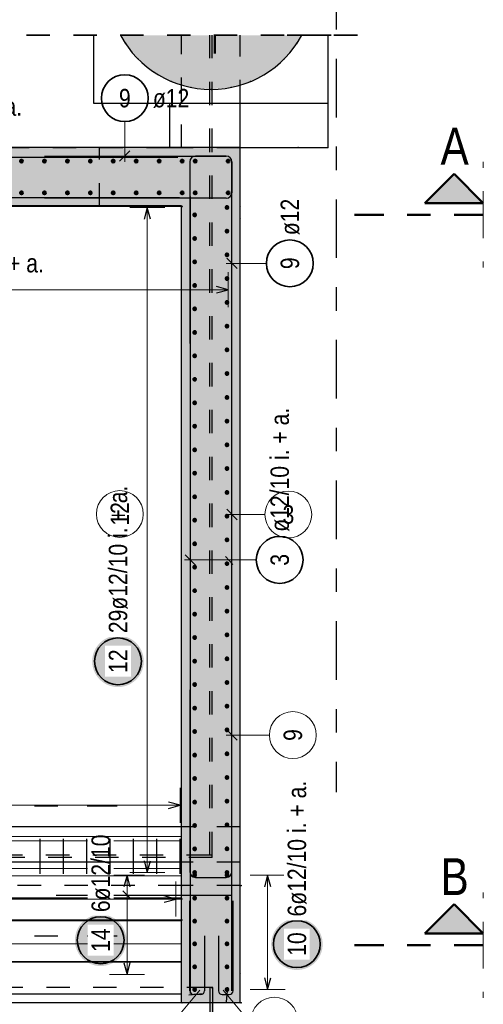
# Model space of a CAD drawing. Header units: millimetres. Extents: x 0 to 30.5, y -1.8 to 21.
# Tile 31 of 34: x 21.9 to 23.8, y 14.4 to 18.6. Entities that reach past the tile are written whole.
import ezdxf

# ---------------------------------------------------------------- set-up
doc = ezdxf.new("R2010")
doc.units = ezdxf.units.MM
for name, pattern in [('DASHDOT', [1, 0.5, -0.25, 0, -0.25]), ('DASHDOTX2', [2, 1, -0.5, 0, -0.5]), ('HIDDEN', [0.375, 0.25, -0.125])]:
    doc.linetypes.add(name, pattern=pattern)
for name, color, linetype, lineweight in [('Geschnittene Kanten', 7, 'Continuous', 20), ('nplo', 7, 'Continuous', 20), ('Schraffuren', 7, 'Continuous', 20)]:
    doc.layers.add(name, color=color, linetype=linetype, lineweight=lineweight)
doc.styles.add('Arial Narrow', font='ARIALN.TTF')

msp = doc.modelspace()

# ---------------------------------------------------------------- hatches: boundary and pattern name
at = {"lineweight": 25, "true_color": 0xcef2bf}
for points in [[(22.79246, 18.007504), (22.54246, 17.757504), (20.14246, 17.757504), (19.89246, 18.007504)], [(22.79246, 18.007504), (22.79246, 14.8575), (22.54246, 14.857504), (22.54246, 17.757504)], [(22.79246, 14.8575), (22.79246, 14.357504), (22.54246, 14.357504), (22.54246, 14.857504)]]:
    msp.add_hatch(color=254, dxfattribs=at).paths.add_polyline_path(points)
at = {"lineweight": 25, "true_color": 0x0000ff}
for points in [[(23.70575, 17.895125), (23.58075, 17.770125), (23.83075, 17.770125)], [(23.70575, 14.778453), (23.58075, 14.653453), (23.83075, 14.653453)]]:
    msp.add_hatch(color=5, dxfattribs=at).paths.add_polyline_path(points)
at = {"lineweight": 25, "true_color": 0xffffff}
for points in [[(22.381121, 15.814516), (22.381054, 15.818355), (22.380853, 15.822189), (22.380519, 15.826014), (22.380051, 15.829825), (22.37945, 15.833617), (22.378718, 15.837386), (22.377854, 15.841127), (22.37686, 15.844836), (22.375738, 15.848508), (22.374488, 15.852138), (22.373112, 15.855723), (22.371611, 15.859257), (22.369989, 15.862737), (22.368246, 15.866158), (22.366384, 15.869516), (22.364407, 15.872807), (22.362315, 15.876027), (22.360113, 15.879172), (22.357803, 15.882239), (22.355386, 15.885222), (22.352867, 15.88812), (22.350249, 15.890928), (22.347534, 15.893643), (22.344726, 15.896262), (22.341828, 15.898781), (22.338844, 15.901197), (22.335778, 15.903508), (22.332633, 15.90571), (22.329412, 15.907801), (22.326121, 15.909779), (22.322763, 15.91164), (22.319342, 15.913383), (22.315862, 15.915006), (22.312328, 15.916506), (22.308744, 15.917882), (22.305113, 15.919132), (22.301441, 15.920255), (22.297733, 15.921248), (22.293992, 15.922112), (22.290223, 15.922845), (22.28643, 15.923445), (22.282619, 15.923913), (22.278795, 15.924248), (22.27496, 15.924449), (22.271121, 15.924516), (22.267282, 15.924449), (22.263448, 15.924248), (22.259623, 15.923913), (22.255812, 15.923445), (22.25202, 15.922845), (22.248251, 15.922112), (22.24451, 15.921248), (22.240801, 15.920255), (22.237129, 15.919132), (22.233499, 15.917882), (22.229915, 15.916506), (22.22638, 15.915006), (22.2229, 15.913383), (22.219479, 15.91164), (22.216121, 15.909779), (22.21283, 15.907801), (22.20961, 15.90571), (22.206465, 15.903508), (22.203399, 15.901197), (22.200415, 15.898781), (22.197517, 15.896262), (22.194709, 15.893643), (22.191994, 15.890928), (22.189375, 15.88812), (22.186856, 15.885222), (22.18444, 15.882239), (22.182129, 15.879172), (22.179927, 15.876027), (22.177836, 15.872807), (22.175859, 15.869516), (22.173997, 15.866158), (22.172254, 15.862737), (22.170631, 15.859257), (22.169131, 15.855723), (22.167755, 15.852138), (22.166505, 15.848508), (22.165383, 15.844836), (22.164389, 15.841127), (22.163525, 15.837386), (22.162792, 15.833617), (22.162192, 15.829825), (22.161724, 15.826014), (22.161389, 15.822189), (22.161188, 15.818355), (22.161121, 15.814516), (22.161188, 15.810677), (22.161389, 15.806843), (22.161724, 15.803018), (22.162192, 15.799207), (22.162792, 15.795415), (22.163525, 15.791646), (22.164389, 15.787904), (22.165383, 15.784196), (22.166505, 15.780524), (22.167755, 15.776894), (22.169131, 15.773309), (22.170631, 15.769775), (22.172254, 15.766295), (22.173997, 15.762874), (22.175859, 15.759516), (22.177836, 15.756225), (22.179927, 15.753005), (22.182129, 15.749859), (22.18444, 15.746793), (22.186856, 15.743809), (22.189375, 15.740911), (22.191994, 15.738103), (22.194709, 15.735388), (22.197517, 15.73277), (22.200415, 15.730251), (22.203399, 15.727835), (22.206465, 15.725524), (22.20961, 15.723322), (22.21283, 15.721231), (22.216121, 15.719253), (22.219479, 15.717392), (22.2229, 15.715648), (22.22638, 15.714026), (22.229915, 15.712526), (22.233499, 15.71115), (22.237129, 15.7099), (22.240801, 15.708777), (22.24451, 15.707783), (22.248251, 15.70692), (22.25202, 15.706187), (22.255812, 15.705586), (22.259623, 15.705118), (22.263448, 15.704784), (22.267282, 15.704583), (22.271121, 15.704516), (22.27496, 15.704583), (22.278795, 15.704784), (22.282619, 15.705118), (22.28643, 15.705586), (22.290223, 15.706187), (22.293992, 15.70692), (22.297733, 15.707783), (22.301441, 15.708777), (22.305113, 15.7099), (22.308744, 15.71115), (22.312328, 15.712526), (22.315862, 15.714026), (22.319342, 15.715648), (22.322763, 15.717392), (22.326121, 15.719253), (22.329412, 15.721231), (22.332633, 15.723322), (22.335778, 15.725524), (22.338844, 15.727835), (22.341828, 15.730251), (22.344726, 15.73277), (22.347534, 15.735388), (22.350249, 15.738103), (22.352867, 15.740911), (22.355386, 15.743809), (22.357803, 15.746793), (22.360113, 15.749859), (22.362315, 15.753005), (22.364407, 15.756225), (22.366384, 15.759516), (22.368246, 15.762874), (22.369989, 15.766295), (22.371611, 15.769775), (22.373112, 15.773309), (22.374488, 15.776894), (22.375738, 15.780524), (22.37686, 15.784196), (22.377854, 15.787904), (22.378718, 15.791646), (22.37945, 15.795415), (22.380051, 15.799207), (22.380519, 15.803018), (22.380853, 15.806843)], [(22.307273, 14.624193), (22.307206, 14.628032), (22.307006, 14.631866), (22.306671, 14.635691), (22.306203, 14.639502), (22.305602, 14.643294), (22.30487, 14.647063), (22.304006, 14.650804), (22.303012, 14.654513), (22.30189, 14.658185), (22.30064, 14.661815), (22.299264, 14.665399), (22.297763, 14.668934), (22.296141, 14.672413), (22.294398, 14.675835), (22.292536, 14.679193), (22.290559, 14.682484), (22.288468, 14.685704), (22.286265, 14.688849), (22.283955, 14.691915), (22.281538, 14.694899), (22.279019, 14.697797), (22.276401, 14.700605), (22.273686, 14.70332), (22.270878, 14.705939), (22.26798, 14.708458), (22.264996, 14.710874), (22.26193, 14.713185), (22.258785, 14.715387), (22.255565, 14.717478), (22.252273, 14.719455), (22.248915, 14.721317), (22.245494, 14.72306), (22.242014, 14.724683), (22.23848, 14.726183), (22.234896, 14.727559), (22.231265, 14.728809), (22.227594, 14.729931), (22.223885, 14.730925), (22.220144, 14.731789), (22.216375, 14.732522), (22.212583, 14.733122), (22.208772, 14.73359), (22.204947, 14.733925), (22.201112, 14.734126), (22.197273, 14.734193), (22.193435, 14.734126), (22.1896, 14.733925), (22.185775, 14.73359), (22.181964, 14.733122), (22.178172, 14.732522), (22.174403, 14.731789), (22.170662, 14.730925), (22.166953, 14.729931), (22.163282, 14.728809), (22.159651, 14.727559), (22.156067, 14.726183), (22.152532, 14.724683), (22.149053, 14.72306), (22.145632, 14.721317), (22.142273, 14.719455), (22.138982, 14.717478), (22.135762, 14.715387), (22.132617, 14.713185), (22.129551, 14.710874), (22.126567, 14.708458), (22.123669, 14.705939), (22.120861, 14.70332), (22.118146, 14.700605), (22.115528, 14.697797), (22.113009, 14.694899), (22.110592, 14.691915), (22.108282, 14.688849), (22.106079, 14.685704), (22.103988, 14.682484), (22.102011, 14.679193), (22.100149, 14.675835), (22.098406, 14.672413), (22.096783, 14.668934), (22.095283, 14.665399), (22.093907, 14.661815), (22.092657, 14.658185), (22.091535, 14.654513), (22.090541, 14.650804), (22.089677, 14.647063), (22.088945, 14.643294), (22.088344, 14.639502), (22.087876, 14.635691), (22.087541, 14.631866), (22.08734, 14.628032), (22.087273, 14.624193), (22.08734, 14.620354), (22.087541, 14.616519), (22.087876, 14.612695), (22.088344, 14.608884), (22.088945, 14.605091), (22.089677, 14.601322), (22.090541, 14.597581), (22.091535, 14.593873), (22.092657, 14.590201), (22.093907, 14.58657), (22.095283, 14.582986), (22.096783, 14.579452), (22.098406, 14.575972), (22.100149, 14.572551), (22.102011, 14.569193), (22.103988, 14.565902), (22.106079, 14.562681), (22.108282, 14.559536), (22.110592, 14.55647), (22.113009, 14.553486), (22.115528, 14.550588), (22.118146, 14.54778), (22.120861, 14.545065), (22.123669, 14.542447), (22.126567, 14.539928), (22.129551, 14.537511), (22.132617, 14.535201), (22.135762, 14.532999), (22.138982, 14.530907), (22.142273, 14.52893), (22.145632, 14.527068), (22.149053, 14.525325), (22.152532, 14.523703), (22.156067, 14.522202), (22.159651, 14.520826), (22.163282, 14.519576), (22.166953, 14.518454), (22.170662, 14.51746), (22.174403, 14.516596), (22.178172, 14.515864), (22.181964, 14.515263), (22.185775, 14.514795), (22.1896, 14.514461), (22.193435, 14.51426), (22.197273, 14.514193), (22.201112, 14.51426), (22.204947, 14.514461), (22.208772, 14.514795), (22.212583, 14.515263), (22.216375, 14.515864), (22.220144, 14.516596), (22.223885, 14.51746), (22.227594, 14.518454), (22.231265, 14.519576), (22.234896, 14.520826), (22.23848, 14.522202), (22.242014, 14.523703), (22.245494, 14.525325), (22.248915, 14.527068), (22.252273, 14.52893), (22.255565, 14.530907), (22.258785, 14.532999), (22.26193, 14.535201), (22.264996, 14.537511), (22.26798, 14.539928), (22.270878, 14.542447), (22.273686, 14.545065), (22.276401, 14.54778), (22.279019, 14.550588), (22.281538, 14.553486), (22.283955, 14.55647), (22.286265, 14.559536), (22.288468, 14.562681), (22.290559, 14.565902), (22.292536, 14.569193), (22.294398, 14.572551), (22.296141, 14.575972), (22.297763, 14.579452), (22.299264, 14.582986), (22.30064, 14.58657), (22.30189, 14.590201), (22.303012, 14.593873), (22.304006, 14.597581), (22.30487, 14.601322), (22.305602, 14.605091), (22.306203, 14.608884), (22.306671, 14.612695), (22.307006, 14.616519)], [(23.14492, 14.60736), (23.144853, 14.611199), (23.144652, 14.615033), (23.144317, 14.618858), (23.143849, 14.622669), (23.143248, 14.626461), (23.142516, 14.63023), (23.141652, 14.633971), (23.140658, 14.63768), (23.139536, 14.641351), (23.138286, 14.644982), (23.13691, 14.648566), (23.13541, 14.652101), (23.133787, 14.65558), (23.132044, 14.659001), (23.130182, 14.66236), (23.128205, 14.665651), (23.126114, 14.668871), (23.123912, 14.672016), (23.121601, 14.675082), (23.119185, 14.678066), (23.116666, 14.680964), (23.114047, 14.683772), (23.111332, 14.686487), (23.108524, 14.689106), (23.105626, 14.691624), (23.102642, 14.694041), (23.099576, 14.696351), (23.096431, 14.698554), (23.093211, 14.700645), (23.08992, 14.702622), (23.086562, 14.704484), (23.08314, 14.706227), (23.079661, 14.70785), (23.076126, 14.70935), (23.072542, 14.710726), (23.068912, 14.711976), (23.06524, 14.713098), (23.061531, 14.714092), (23.05779, 14.714956), (23.054021, 14.715688), (23.050229, 14.716289), (23.046418, 14.716757), (23.042593, 14.717092), (23.038759, 14.717293), (23.03492, 14.71736), (23.031081, 14.717293), (23.027246, 14.717092), (23.023422, 14.716757), (23.019611, 14.716289), (23.015818, 14.715688), (23.012049, 14.714956), (23.008308, 14.714092), (23.0046, 14.713098), (23.000928, 14.711976), (22.997297, 14.710726), (22.993713, 14.70935), (22.990179, 14.70785), (22.986699, 14.706227), (22.983278, 14.704484), (22.97992, 14.702622), (22.976629, 14.700645), (22.973408, 14.698554), (22.970263, 14.696351), (22.967197, 14.694041), (22.964213, 14.691624), (22.961315, 14.689106), (22.958507, 14.686487), (22.955792, 14.683772), (22.953174, 14.680964), (22.950655, 14.678066), (22.948238, 14.675082), (22.945928, 14.672016), (22.943726, 14.668871), (22.941634, 14.665651), (22.939657, 14.66236), (22.937795, 14.659001), (22.936052, 14.65558), (22.93443, 14.652101), (22.932929, 14.648566), (22.931553, 14.644982), (22.930303, 14.641351), (22.929181, 14.63768), (22.928187, 14.633971), (22.927323, 14.63023), (22.926591, 14.626461), (22.92599, 14.622669), (22.925522, 14.618858), (22.925188, 14.615033), (22.924987, 14.611199), (22.92492, 14.60736), (22.924987, 14.603521), (22.925188, 14.599686), (22.925522, 14.595861), (22.92599, 14.592051), (22.926591, 14.588258), (22.927323, 14.584489), (22.928187, 14.580748), (22.929181, 14.577039), (22.930303, 14.573368), (22.931553, 14.569737), (22.932929, 14.566153), (22.93443, 14.562619), (22.936052, 14.559139), (22.937795, 14.555718), (22.939657, 14.55236), (22.941634, 14.549068), (22.943726, 14.545848), (22.945928, 14.542703), (22.948238, 14.539637), (22.950655, 14.536653), (22.953174, 14.533755), (22.955792, 14.530947), (22.958507, 14.528232), (22.961315, 14.525614), (22.964213, 14.523095), (22.967197, 14.520678), (22.970263, 14.518368), (22.973408, 14.516165), (22.976629, 14.514074), (22.97992, 14.512097), (22.983278, 14.510235), (22.986699, 14.508492), (22.990179, 14.50687), (22.993713, 14.505369), (22.997297, 14.503993), (23.000928, 14.502743), (23.0046, 14.501621), (23.008308, 14.500627), (23.012049, 14.499763), (23.015818, 14.499031), (23.019611, 14.49843), (23.023422, 14.497962), (23.027246, 14.497628), (23.031081, 14.497427), (23.03492, 14.49736), (23.038759, 14.497427), (23.042593, 14.497628), (23.046418, 14.497962), (23.050229, 14.49843), (23.054021, 14.499031), (23.05779, 14.499763), (23.061531, 14.500627), (23.06524, 14.501621), (23.068912, 14.502743), (23.072542, 14.503993), (23.076126, 14.505369), (23.079661, 14.50687), (23.08314, 14.508492), (23.086562, 14.510235), (23.08992, 14.512097), (23.093211, 14.514074), (23.096431, 14.516165), (23.099576, 14.518368), (23.102642, 14.520678), (23.105626, 14.523095), (23.108524, 14.525614), (23.111332, 14.528232), (23.114047, 14.530947), (23.116666, 14.533755), (23.119185, 14.536653), (23.121601, 14.539637), (23.123912, 14.542703), (23.126114, 14.545848), (23.128205, 14.549068), (23.130182, 14.55236), (23.132044, 14.555718), (23.133787, 14.559139), (23.13541, 14.562619), (23.13691, 14.566153), (23.138286, 14.569737), (23.139536, 14.573368), (23.140658, 14.577039), (23.141652, 14.580748), (23.142516, 14.584489), (23.143248, 14.588258), (23.143849, 14.592051), (23.144317, 14.595861), (23.144652, 14.599686)]]:
    msp.add_hatch(color=7, dxfattribs=at).paths.add_polyline_path(points)
at = {"layer": 'Schraffuren', "lineweight": 25, "true_color": 0xd7ffd7}
msp.add_hatch(color=254, dxfattribs=at).paths.add_polyline_path([(22.281804, 18.485574), (23.055589, 18.485574), (23.034543, 18.45068), (22.979824, 18.384004), (22.913147, 18.329285), (22.837077, 18.288624), (22.754536, 18.263586), (22.668697, 18.255131), (22.582857, 18.263586), (22.500316, 18.288624), (22.424246, 18.329285), (22.35757, 18.384004), (22.30285, 18.45068)])
at = {"layer": 'Schraffuren', "lineweight": 25, "true_color": 0xff0000}
msp.add_hatch(color=1, dxfattribs=at).paths.add_polyline_path([(22.675297, 14.422504), (22.675297, 14.272504), (22.665297, 14.272504), (22.665297, 14.422504)])

# ---------------------------------------------------------------- linework, layer by layer
at = {"color": 4, "linetype": 'DASHDOT', "lineweight": 50, "ltscale": 0.25}
for p, q in [((22.685157, 19.137948), (22.685157, 18.408455)), ((23.83075, 17.720125), (23.197553, 17.720125)), ((23.83075, 14.603453), (23.197553, 14.603453))]:
    msp.add_line(p, q, dxfattribs=at)
at = {"color": 3, "linetype": 'DASHDOTX2', "lineweight": 25, "ltscale": 0.25}
for p, q in [((23.202291, 18.985574), (23.202291, 15.256662)), ((18.539151, 15.197497), (22.268062, 15.197497)), ((18.539151, 14.642497), (22.268062, 14.642497))]:
    msp.add_line(p, q, dxfattribs=at)
at = {"color": 2, "linetype": 'HIDDEN', "lineweight": 35, "ltscale": 0.25}
for p, q in [((23.180589, 18.485574), (18.773025, 18.485574)), ((23.292924, 18.485574), (22.930589, 18.485574))]:
    msp.add_line(p, q, dxfattribs=at)
at = {"color": 3, "linetype": 'Continuous', "lineweight": 25}
for p, q in [((22.167924, 18.195131), (22.167924, 18.485574)), ((23.167924, 18.195131), (23.167924, 18.485574)), ((23.167924, 18.195131), (22.167924, 18.195131)), ((22.49246, 18.007504), (22.49246, 18.195131)), ((22.79246, 18.007504), (22.79246, 18.195131)), ((23.167924, 18.005128), (23.167924, 18.195131)), ((22.277905, 17.948031), (22.322099, 17.992225)), ((23.167924, 18.005128), (22.79246, 18.005128)), ((20.126026, 17.966102), (22.526026, 17.966102)), ((21.95746, 17.970128), (22.73346, 17.970128)), ((22.57746, 17.946128), (22.57746, 17.170128)), ((22.73346, 17.970128), (22.60146, 17.970128)), ((22.75746, 17.170128), (22.75746, 17.946128)), ((22.75746, 17.946128), (22.75746, 17.814128)), ((22.534373, 17.791899), (20.134373, 17.791899)), ((22.73346, 17.790128), (21.95746, 17.790128)), ((22.579367, 17.79743), (22.579367, 14.39743)), ((22.75746, 14.409045), (22.75746, 17.809045)), ((22.54246, 17.755128), (20.94246, 17.755128)), ((22.396121, 17.751504), (22.382724, 17.701504)), ((22.409519, 17.701504), (22.396121, 17.751504)), ((22.735363, 17.534767), (22.779557, 17.490573)), ((22.741458, 17.4), (22.691458, 17.413397)), ((22.691458, 17.386603), (22.741458, 17.4)), ((22.55727, 16.269286), (22.601465, 16.225091)), ((22.72951, 16.261368), (22.761982, 16.227968)), ((22.57746, 15.692504), (22.57746, 14.916504)), ((22.75746, 14.916504), (22.75746, 15.692504)), ((22.536457, 15.2), (22.486457, 15.213397)), ((22.486457, 15.186603), (22.536457, 15.2)), ((21.939458, 14.907501), (21.939458, 15.057504)), ((22.038958, 14.907501), (22.038958, 15.057504)), ((22.337458, 14.907501), (22.337458, 15.057504)), ((22.436958, 14.907501), (22.436958, 15.057504)), ((22.536457, 14.907501), (22.536457, 15.057504)), ((22.382724, 14.963503), (22.396121, 14.913503)), ((22.396121, 14.913503), (22.409519, 14.963503)), ((22.30992, 14.901533), (22.296522, 14.851533)), ((22.323317, 14.851533), (22.30992, 14.901533)), ((22.60146, 14.892504), (22.73346, 14.892504)), ((22.90992, 14.901533), (22.896522, 14.851533)), ((22.923317, 14.851533), (22.90992, 14.901533)), ((22.292242, 14.834605), (22.327597, 14.79925)), ((20.145939, 14.800603), (22.545939, 14.800603)), ((22.00746, 14.816927), (22.75746, 14.816927)), ((22.518457, 14.8), (22.468457, 14.813397)), ((22.468457, 14.786603), (22.518457, 14.8)), ((22.578297, 14.408504), (22.578297, 14.792504)), ((22.762297, 14.408504), (22.762297, 14.792504)), ((20.145939, 14.71188), (22.545939, 14.71188)), ((22.640297, 14.642504), (22.640297, 14.408504)), ((22.700297, 14.642504), (22.700297, 14.408504)), ((22.296522, 14.528504), (22.30992, 14.478504)), ((22.30992, 14.478504), (22.323317, 14.528504)), ((22.896522, 14.463504), (22.90992, 14.413504)), ((22.90992, 14.413504), (22.923317, 14.463504)), ((22.739077, 14.42363), (22.733517, 14.361378)), ((22.635423, 14.395284), (22.573171, 14.389724)), ((22.624297, 14.392504), (22.594297, 14.392504)), ((22.716297, 14.392504), (22.746297, 14.392504)), ((22.54246, 14.357504), (20.14246, 14.357504))]:
    msp.add_line(p, q, dxfattribs=at)
at = {"color": 3, "linetype": 'HIDDEN', "lineweight": 25, "ltscale": 0.25}
for p, q in [((22.54246, 18.005128), (22.54246, 18.485574)), ((22.663697, 14.987504), (22.663697, 18.485574)), ((22.673697, 14.987504), (22.673697, 18.485574)), ((22.79246, 18.195131), (22.79246, 18.485574)), ((22.49246, 18.005128), (19.89246, 18.005128)), ((22.192284, 17.755128), (22.192284, 18.005128)), ((22.49246, 18.005128), (22.49246, 18.007504)), ((22.79246, 18.005128), (22.49246, 18.005128)), ((22.79246, 15.1075), (22.54246, 15.1075)), ((22.79246, 14.957534), (22.54246, 14.957534)), ((22.673697, 14.987504), (22.663697, 14.987504)), ((22.673697, 14.977504), (22.673697, 14.987504)), ((22.79246, 14.8575), (22.54246, 14.8575)), ((22.665297, 14.422504), (20.02446, 14.422504))]:
    msp.add_line(p, q, dxfattribs=at)
at = {"color": 5, "linetype": 'Continuous', "lineweight": 18}
for p, q in [((22.300002, 18.117614), (22.300002, 17.945128)), ((22.471121, 17.751504), (22.321121, 17.751504)), ((22.396121, 17.751504), (22.396121, 14.913503)), ((22.904946, 17.51267), (22.73246, 17.51267)), ((22.741458, 17.325), (22.741458, 17.475)), ((20.79846, 17.4), (22.741458, 17.4)), ((22.861391, 16.247188), (22.554367, 16.247188)), ((22.536457, 15.125), (22.536457, 15.275)), ((22.536457, 15.2), (20.14846, 15.2)), ((22.38492, 14.901533), (22.23492, 14.901533)), ((22.30992, 14.478504), (22.30992, 14.901533)), ((22.321121, 14.913503), (22.471121, 14.913503)), ((22.518457, 14.725), (22.518457, 14.875)), ((22.98492, 14.901533), (22.83492, 14.901533)), ((22.90992, 14.413504), (22.90992, 14.901533)), ((22.23492, 14.816927), (22.38492, 14.816927)), ((22.23492, 14.478504), (22.38492, 14.478504)), ((22.419372, 14.171305), (22.620332, 14.411684)), ((22.921222, 14.171305), (22.720262, 14.411684)), ((22.83492, 14.413504), (22.98492, 14.413504))]:
    msp.add_line(p, q, dxfattribs=at)
at = {"color": 9, "linetype": 'HIDDEN', "lineweight": 0, "ltscale": 0.25}
for p, q in [((23.83075, 17.720125), (23.83075, 17.945279)), ((23.83075, 17.720125), (23.83075, 17.494972)), ((23.83075, 14.603453), (23.83075, 14.828606)), ((23.83075, 14.603453), (23.83075, 14.378299))]:
    msp.add_line(p, q, dxfattribs=at)
at = {"color": 4, "linetype": 'Continuous', "lineweight": 50}
for p, q in [((23.58075, 17.770125), (23.70575, 17.895125)), ((23.70575, 17.895125), (23.83075, 17.770125)), ((23.83075, 17.770125), (23.58075, 17.770125)), ((23.58075, 14.653453), (23.70575, 14.778453)), ((23.70575, 14.778453), (23.83075, 14.653453)), ((23.83075, 14.653453), (23.58075, 14.653453))]:
    msp.add_line(p, q, dxfattribs=at)
at = {"color": 9, "linetype": 'Continuous', "lineweight": 0}
for p, q in [((22.898538, 16.440969), (22.73246, 16.440969)), ((22.735363, 16.463066), (22.779557, 16.418872)), ((22.735363, 15.521812), (22.779557, 15.477618)), ((22.917482, 15.499715), (22.73246, 15.499715)), ((20.139371, 15.04844), (22.539371, 15.04844)), ((20.139371, 14.929969), (22.539371, 14.929969)), ((20.139371, 14.804859), (22.539371, 14.804859)), ((20.139371, 14.707248), (22.539371, 14.707248)), ((20.139371, 14.609638), (22.539371, 14.609638)), ((20.139371, 14.534118), (22.539371, 14.534118)), ((20.139371, 14.530599), (22.539371, 14.530599)), ((20.139371, 14.396263), (22.539371, 14.396263)), ((20.139371, 14.393917), (22.539371, 14.393917))]:
    msp.add_line(p, q, dxfattribs=at)
for centre, radius in [((22.30285, 18.45068), 0.00111), ((23.034543, 18.45068), 0.00111), ((22.35757, 18.384004), 0.00111), ((22.979824, 18.384004), 0.00111), ((22.424246, 18.329285), 0.00111), ((22.913147, 18.329285), 0.00111), ((22.500316, 18.288624), 0.00111), ((22.837077, 18.288624), 0.00111), ((22.582857, 18.263586), 0.00111), ((22.668697, 18.255131), 0.00111), ((22.754536, 18.263586), 0.00111), ((23.040084, 18.007504), 0.00111), ((22.49246, 17.757504), 0.00111), ((22.544836, 17.755128), 0.00111), ((22.79246, 17.757504), 0.00111), ((23.040084, 17.757504), 0.00111), ((22.79246, 17.705128), 0.00111), ((22.998538, 16.440969), 0.1), ((22.543297, 14.8575), 0.00111), ((22.797297, 14.8575), 0.00111), ((22.79246, 14.482504), 0.00111), ((22.67046, 14.422504), 0.00111), ((22.938496, 14.281028), 0.1), ((22.543297, 14.357504), 0.00111), ((22.547297, 14.357504), 0.00111), ((22.793297, 14.357504), 0.00111), ((22.797297, 14.357504), 0.00111)]:
    msp.add_circle(centre, radius, dxfattribs=at)
at = {"color": 2, "linetype": 'Continuous', "lineweight": 35}
for centre in [(22.300002, 18.217614), (23.004946, 17.51267), (22.961391, 16.247188), (22.271121, 15.814516), (22.197273, 14.624193), (23.03492, 14.60736)]:
    msp.add_circle(centre, 0.1, dxfattribs=at)
at = {"color": 4, "linetype": 'Continuous', "lineweight": 50}
for centre, radius in [((21.858816, 17.949128), 0.006), ((21.858816, 17.949128), 0.006), ((21.858816, 17.949128), 0.0054), ((21.858816, 17.949128), 0.0042), ((21.858816, 17.949128), 0.003), ((21.858816, 17.949128), 0.0018), ((21.858816, 17.949128), 0.0006), ((21.956888, 17.949128), 0.006), ((21.956888, 17.949128), 0.006), ((21.956888, 17.949128), 0.0054), ((21.956888, 17.949128), 0.0042), ((21.956888, 17.949128), 0.003), ((21.956888, 17.949128), 0.0018), ((21.956888, 17.949128), 0.0006), ((22.054959, 17.949128), 0.006), ((22.054959, 17.949128), 0.006), ((22.054959, 17.949128), 0.0054), ((22.054959, 17.949128), 0.0042), ((22.054959, 17.949128), 0.003), ((22.054959, 17.949128), 0.0018), ((22.054959, 17.949128), 0.0006), ((22.15303, 17.949128), 0.006), ((22.15303, 17.949128), 0.006), ((22.15303, 17.949128), 0.0054), ((22.15303, 17.949128), 0.0042), ((22.15303, 17.949128), 0.003), ((22.15303, 17.949128), 0.0018), ((22.15303, 17.949128), 0.0006), ((22.251102, 17.949128), 0.006), ((22.251102, 17.949128), 0.006), ((22.251102, 17.949128), 0.0054), ((22.251102, 17.949128), 0.0042), ((22.251102, 17.949128), 0.003), ((22.251102, 17.949128), 0.0018), ((22.251102, 17.949128), 0.0006), ((22.349173, 17.949128), 0.006), ((22.349173, 17.949128), 0.006), ((22.349173, 17.949128), 0.0054), ((22.349173, 17.949128), 0.0042), ((22.349173, 17.949128), 0.003), ((22.349173, 17.949128), 0.0018), ((22.349173, 17.949128), 0.0006), ((22.447244, 17.949128), 0.006), ((22.447244, 17.949128), 0.006), ((22.447244, 17.949128), 0.0054), ((22.447244, 17.949128), 0.0042), ((22.447244, 17.949128), 0.003), ((22.447244, 17.949128), 0.0018), ((22.447244, 17.949128), 0.0006), ((22.545316, 17.949128), 0.006), ((22.545316, 17.949128), 0.006), ((22.545316, 17.949128), 0.0054), ((22.545316, 17.949128), 0.0042), ((22.545316, 17.949128), 0.003), ((22.545316, 17.949128), 0.0018), ((22.545316, 17.949128), 0.0006), ((22.601155, 17.949128), 0.006), ((22.601155, 17.949128), 0.006), ((22.601155, 17.949128), 0.0054), ((22.601155, 17.949128), 0.0042), ((22.601155, 17.949128), 0.003), ((22.601155, 17.949128), 0.0018), ((22.601155, 17.949128), 0.0006), ((22.741458, 17.949128), 0.006), ((22.741458, 17.949128), 0.006), ((22.741458, 17.949128), 0.0054), ((22.741458, 17.949128), 0.0042), ((22.741458, 17.949128), 0.003), ((22.741458, 17.949128), 0.0018), ((22.741458, 17.949128), 0.0006), ((21.858816, 17.813504), 0.006), ((21.858816, 17.813504), 0.006), ((21.858816, 17.813504), 0.0054), ((21.858816, 17.813504), 0.0042), ((21.858816, 17.813504), 0.003), ((21.858816, 17.813504), 0.0018), ((21.858816, 17.813504), 0.0006), ((21.956888, 17.813504), 0.006), ((21.956888, 17.813504), 0.006), ((21.956888, 17.813504), 0.0054), ((21.956888, 17.813504), 0.0042), ((21.956888, 17.813504), 0.003), ((21.956888, 17.813504), 0.0018), ((21.956888, 17.813504), 0.0006), ((22.054959, 17.813504), 0.006), ((22.054959, 17.813504), 0.006), ((22.054959, 17.813504), 0.0054), ((22.054959, 17.813504), 0.0042), ((22.054959, 17.813504), 0.003), ((22.054959, 17.813504), 0.0018), ((22.054959, 17.813504), 0.0006), ((22.15303, 17.813504), 0.006), ((22.15303, 17.813504), 0.006), ((22.15303, 17.813504), 0.0054), ((22.15303, 17.813504), 0.0042), ((22.15303, 17.813504), 0.003), ((22.15303, 17.813504), 0.0018), ((22.15303, 17.813504), 0.0006), ((22.251102, 17.813504), 0.006), ((22.251102, 17.813504), 0.006), ((22.251102, 17.813504), 0.0054), ((22.251102, 17.813504), 0.0042), ((22.251102, 17.813504), 0.003), ((22.251102, 17.813504), 0.0018), ((22.251102, 17.813504), 0.0006), ((22.349173, 17.813504), 0.006), ((22.349173, 17.813504), 0.006), ((22.349173, 17.813504), 0.0054), ((22.349173, 17.813504), 0.0042), ((22.349173, 17.813504), 0.003), ((22.349173, 17.813504), 0.0018), ((22.349173, 17.813504), 0.0006), ((22.447244, 17.813504), 0.006), ((22.447244, 17.813504), 0.006), ((22.447244, 17.813504), 0.0054), ((22.447244, 17.813504), 0.0042), ((22.447244, 17.813504), 0.003), ((22.447244, 17.813504), 0.0018), ((22.447244, 17.813504), 0.0006), ((22.545316, 17.813504), 0.006), ((22.545316, 17.813504), 0.006), ((22.545316, 17.813504), 0.0054), ((22.545316, 17.813504), 0.0042), ((22.545316, 17.813504), 0.003), ((22.545316, 17.813504), 0.0018), ((22.545316, 17.813504), 0.0006), ((22.601155, 17.813504), 0.006), ((22.601155, 17.813504), 0.006), ((22.601155, 17.813504), 0.0054), ((22.601155, 17.813504), 0.0042), ((22.601155, 17.813504), 0.003), ((22.601155, 17.813504), 0.0018), ((22.601155, 17.813504), 0.0006), ((22.741458, 17.813504), 0.006), ((22.741458, 17.813504), 0.006), ((22.741458, 17.813504), 0.0054), ((22.741458, 17.813504), 0.0042), ((22.741458, 17.813504), 0.003), ((22.741458, 17.813504), 0.0018), ((22.741458, 17.813504), 0.0006), ((22.73646, 17.751504), 0.006), ((22.73646, 17.751504), 0.006), ((22.73646, 17.751504), 0.0054), ((22.73646, 17.751504), 0.0042), ((22.73646, 17.751504), 0.003), ((22.73646, 17.751504), 0.0018), ((22.73646, 17.751504), 0.0006), ((22.59846, 17.719125), 0.006), ((22.59846, 17.719125), 0.006), ((22.59846, 17.719125), 0.0054), ((22.59846, 17.719125), 0.0042), ((22.59846, 17.719125), 0.003), ((22.59846, 17.719125), 0.0018), ((22.59846, 17.719125), 0.0006), ((22.73646, 17.650147), 0.006), ((22.73646, 17.650147), 0.006), ((22.73646, 17.650147), 0.0054), ((22.73646, 17.650147), 0.0042), ((22.73646, 17.650147), 0.003), ((22.73646, 17.650147), 0.0018), ((22.73646, 17.650147), 0.0006), ((22.59846, 17.618924), 0.006), ((22.59846, 17.618924), 0.006), ((22.59846, 17.618924), 0.0054), ((22.59846, 17.618924), 0.0042), ((22.59846, 17.618924), 0.003), ((22.59846, 17.618924), 0.0018), ((22.59846, 17.618924), 0.0006), ((22.59846, 17.518723), 0.006), ((22.59846, 17.518723), 0.006), ((22.59846, 17.518723), 0.0054), ((22.59846, 17.518723), 0.0042), ((22.59846, 17.518723), 0.003), ((22.59846, 17.518723), 0.0018), ((22.73646, 17.548789), 0.006), ((22.73646, 17.548789), 0.006), ((22.73646, 17.548789), 0.0054), ((22.73646, 17.548789), 0.0042), ((22.73646, 17.548789), 0.003), ((22.73646, 17.548789), 0.0018), ((22.73646, 17.548789), 0.0006), ((22.59846, 17.518723), 0.0006), ((22.73646, 17.447432), 0.006), ((22.73646, 17.447432), 0.006), ((22.73646, 17.447432), 0.0054), ((22.73646, 17.447432), 0.0042), ((22.73646, 17.447432), 0.003), ((22.73646, 17.447432), 0.0018), ((22.73646, 17.447432), 0.0006), ((22.59846, 17.418523), 0.006), ((22.59846, 17.418523), 0.006), ((22.59846, 17.418523), 0.0054), ((22.59846, 17.418523), 0.0042), ((22.59846, 17.418523), 0.003), ((22.59846, 17.418523), 0.0018), ((22.59846, 17.418523), 0.0006), ((22.73646, 17.346075), 0.006), ((22.73646, 17.346075), 0.006), ((22.59846, 17.318322), 0.006), ((22.59846, 17.318322), 0.006), ((22.59846, 17.318322), 0.0054), ((22.59846, 17.318322), 0.0042), ((22.59846, 17.318322), 0.003), ((22.59846, 17.318322), 0.0018), ((22.59846, 17.318322), 0.0006), ((22.73646, 17.346075), 0.0054), ((22.73646, 17.346075), 0.0042), ((22.73646, 17.346075), 0.003), ((22.73646, 17.346075), 0.0018), ((22.73646, 17.346075), 0.0006), ((22.73646, 17.244718), 0.006), ((22.73646, 17.244718), 0.006), ((22.73646, 17.244718), 0.0054), ((22.73646, 17.244718), 0.0042), ((22.73646, 17.244718), 0.003), ((22.73646, 17.244718), 0.0018), ((22.73646, 17.244718), 0.0006), ((22.59846, 17.218121), 0.006), ((22.59846, 17.218121), 0.006), ((22.59846, 17.218121), 0.0054), ((22.59846, 17.218121), 0.0042), ((22.59846, 17.218121), 0.003), ((22.59846, 17.218121), 0.0018), ((22.59846, 17.218121), 0.0006), ((22.73646, 17.143361), 0.006), ((22.73646, 17.143361), 0.006), ((22.73646, 17.143361), 0.0054), ((22.73646, 17.143361), 0.0042), ((22.73646, 17.143361), 0.003), ((22.73646, 17.143361), 0.0018), ((22.73646, 17.143361), 0.0006), ((22.59846, 17.11792), 0.006), ((22.59846, 17.11792), 0.006), ((22.59846, 17.11792), 0.0054), ((22.59846, 17.11792), 0.0042), ((22.59846, 17.11792), 0.003), ((22.59846, 17.11792), 0.0018), ((22.59846, 17.11792), 0.0006), ((22.59846, 17.01772), 0.006), ((22.59846, 17.01772), 0.006), ((22.59846, 17.01772), 0.0054), ((22.59846, 17.01772), 0.0042), ((22.59846, 17.01772), 0.003), ((22.59846, 17.01772), 0.0018), ((22.59846, 17.01772), 0.0006), ((22.73646, 17.042004), 0.006), ((22.73646, 17.042004), 0.006), ((22.73646, 17.042004), 0.0054), ((22.73646, 17.042004), 0.0042), ((22.73646, 17.042004), 0.003), ((22.73646, 17.042004), 0.0018), ((22.73646, 17.042004), 0.0006), ((22.73646, 16.940646), 0.006), ((22.73646, 16.940646), 0.006), ((22.73646, 16.940646), 0.0054), ((22.73646, 16.940646), 0.0042), ((22.73646, 16.940646), 0.003), ((22.73646, 16.940646), 0.0018), ((22.73646, 16.940646), 0.0006), ((22.59846, 16.917519), 0.006), ((22.59846, 16.917519), 0.006), ((22.59846, 16.917519), 0.0054), ((22.59846, 16.917519), 0.0042), ((22.59846, 16.917519), 0.003), ((22.59846, 16.917519), 0.0018), ((22.59846, 16.917519), 0.0006), ((22.59846, 16.817318), 0.006), ((22.59846, 16.817318), 0.006), ((22.59846, 16.817318), 0.0054), ((22.59846, 16.817318), 0.0042), ((22.59846, 16.817318), 0.003), ((22.59846, 16.817318), 0.0018), ((22.59846, 16.817318), 0.0006), ((22.73646, 16.839289), 0.006), ((22.73646, 16.839289), 0.006), ((22.73646, 16.839289), 0.0054), ((22.73646, 16.839289), 0.0042), ((22.73646, 16.839289), 0.003), ((22.73646, 16.839289), 0.0018), ((22.73646, 16.839289), 0.0006), ((22.59846, 16.717117), 0.006), ((22.59846, 16.717117), 0.006), ((22.59846, 16.717117), 0.0054), ((22.73646, 16.737932), 0.006), ((22.73646, 16.737932), 0.006), ((22.73646, 16.737932), 0.0054), ((22.73646, 16.737932), 0.0042), ((22.73646, 16.737932), 0.003), ((22.73646, 16.737932), 0.0018), ((22.73646, 16.737932), 0.0006), ((22.59846, 16.717117), 0.0042), ((22.59846, 16.717117), 0.003), ((22.59846, 16.717117), 0.0018), ((22.59846, 16.717117), 0.0006), ((22.73646, 16.636575), 0.006), ((22.73646, 16.636575), 0.006), ((22.73646, 16.636575), 0.0054), ((22.73646, 16.636575), 0.0042), ((22.73646, 16.636575), 0.003), ((22.73646, 16.636575), 0.0018), ((22.59846, 16.616917), 0.006), ((22.59846, 16.616917), 0.006), ((22.59846, 16.616917), 0.0054), ((22.59846, 16.616917), 0.0042), ((22.59846, 16.616917), 0.003), ((22.59846, 16.616917), 0.0018), ((22.59846, 16.616917), 0.0006), ((22.73646, 16.636575), 0.0006), ((22.59846, 16.516716), 0.006), ((22.59846, 16.516716), 0.006), ((22.59846, 16.516716), 0.0054), ((22.59846, 16.516716), 0.0042), ((22.59846, 16.516716), 0.003), ((22.59846, 16.516716), 0.0018), ((22.59846, 16.516716), 0.0006), ((22.73646, 16.535218), 0.006), ((22.73646, 16.535218), 0.006), ((22.73646, 16.535218), 0.0054), ((22.73646, 16.535218), 0.0042), ((22.73646, 16.535218), 0.003), ((22.73646, 16.535218), 0.0018), ((22.73646, 16.535218), 0.0006), ((22.73646, 16.433861), 0.006), ((22.73646, 16.433861), 0.006), ((22.73646, 16.433861), 0.0054), ((22.73646, 16.433861), 0.0042), ((22.73646, 16.433861), 0.003), ((22.73646, 16.433861), 0.0018), ((22.73646, 16.433861), 0.0006), ((22.59846, 16.416515), 0.006), ((22.59846, 16.416515), 0.006), ((22.59846, 16.416515), 0.0054), ((22.59846, 16.416515), 0.0042), ((22.59846, 16.416515), 0.003), ((22.59846, 16.416515), 0.0018), ((22.59846, 16.416515), 0.0006), ((22.59846, 16.316314), 0.006), ((22.59846, 16.316314), 0.006), ((22.59846, 16.316314), 0.0054), ((22.59846, 16.316314), 0.0042), ((22.59846, 16.316314), 0.003), ((22.59846, 16.316314), 0.0018), ((22.59846, 16.316314), 0.0006), ((22.73646, 16.332503), 0.006), ((22.73646, 16.332503), 0.006), ((22.73646, 16.332503), 0.0054), ((22.73646, 16.332503), 0.0042), ((22.73646, 16.332503), 0.003), ((22.73646, 16.332503), 0.0018), ((22.73646, 16.332503), 0.0006), ((22.59846, 16.216114), 0.006), ((22.59846, 16.216114), 0.006), ((22.59846, 16.216114), 0.0054), ((22.59846, 16.216114), 0.0042), ((22.59846, 16.216114), 0.003), ((22.59846, 16.216114), 0.0018), ((22.73646, 16.231146), 0.006), ((22.73646, 16.231146), 0.006), ((22.73646, 16.231146), 0.0054), ((22.73646, 16.231146), 0.0042), ((22.73646, 16.231146), 0.003), ((22.73646, 16.231146), 0.0018), ((22.73646, 16.231146), 0.0006), ((22.59846, 16.216114), 0.0006), ((22.73646, 16.129789), 0.006), ((22.73646, 16.129789), 0.006), ((22.73646, 16.129789), 0.0054), ((22.73646, 16.129789), 0.0042), ((22.59846, 16.115913), 0.006), ((22.59846, 16.115913), 0.006), ((22.59846, 16.115913), 0.0054), ((22.59846, 16.115913), 0.0042), ((22.59846, 16.115913), 0.003), ((22.59846, 16.115913), 0.0018), ((22.59846, 16.115913), 0.0006), ((22.73646, 16.129789), 0.003), ((22.73646, 16.129789), 0.0018), ((22.73646, 16.129789), 0.0006), ((22.59846, 16.015712), 0.006), ((22.59846, 16.015712), 0.006), ((22.59846, 16.015712), 0.0054), ((22.59846, 16.015712), 0.0042), ((22.59846, 16.015712), 0.003), ((22.59846, 16.015712), 0.0018), ((22.59846, 16.015712), 0.0006), ((22.73646, 16.028432), 0.006), ((22.73646, 16.028432), 0.006), ((22.73646, 16.028432), 0.0054), ((22.73646, 16.028432), 0.0042), ((22.73646, 16.028432), 0.003), ((22.73646, 16.028432), 0.0018), ((22.73646, 16.028432), 0.0006), ((22.73646, 15.927075), 0.006), ((22.73646, 15.927075), 0.006), ((22.73646, 15.927075), 0.0054), ((22.73646, 15.927075), 0.0042), ((22.73646, 15.927075), 0.003), ((22.73646, 15.927075), 0.0018), ((22.73646, 15.927075), 0.0006), ((22.59846, 15.915511), 0.006), ((22.59846, 15.915511), 0.006), ((22.59846, 15.915511), 0.0054), ((22.59846, 15.915511), 0.0042), ((22.59846, 15.915511), 0.003), ((22.59846, 15.915511), 0.0018), ((22.59846, 15.915511), 0.0006), ((22.59846, 15.815311), 0.006), ((22.59846, 15.815311), 0.006), ((22.59846, 15.815311), 0.0054), ((22.59846, 15.815311), 0.0042), ((22.59846, 15.815311), 0.003), ((22.59846, 15.815311), 0.0018), ((22.59846, 15.815311), 0.0006), ((22.73646, 15.825718), 0.006), ((22.73646, 15.825718), 0.006), ((22.73646, 15.825718), 0.0054), ((22.73646, 15.825718), 0.0042), ((22.73646, 15.825718), 0.003), ((22.73646, 15.825718), 0.0018), ((22.73646, 15.825718), 0.0006), ((22.59846, 15.71511), 0.006), ((22.59846, 15.71511), 0.006), ((22.59846, 15.71511), 0.0054), ((22.59846, 15.71511), 0.0042), ((22.59846, 15.71511), 0.003), ((22.59846, 15.71511), 0.0018), ((22.59846, 15.71511), 0.0006), ((22.73646, 15.72436), 0.006), ((22.73646, 15.72436), 0.006), ((22.73646, 15.72436), 0.0054), ((22.73646, 15.72436), 0.0042), ((22.73646, 15.72436), 0.003), ((22.73646, 15.72436), 0.0018), ((22.73646, 15.72436), 0.0006), ((22.59846, 15.614909), 0.006), ((22.59846, 15.614909), 0.006), ((22.59846, 15.614909), 0.0054), ((22.59846, 15.614909), 0.0042), ((22.59846, 15.614909), 0.003), ((22.59846, 15.614909), 0.0018), ((22.59846, 15.614909), 0.0006), ((22.73646, 15.623003), 0.006), ((22.73646, 15.623003), 0.006), ((22.73646, 15.623003), 0.0054), ((22.73646, 15.623003), 0.0042), ((22.73646, 15.623003), 0.003), ((22.73646, 15.623003), 0.0018), ((22.73646, 15.623003), 0.0006), ((22.59846, 15.514708), 0.006), ((22.59846, 15.514708), 0.006), ((22.59846, 15.514708), 0.0054), ((22.59846, 15.514708), 0.0042), ((22.59846, 15.514708), 0.003), ((22.59846, 15.514708), 0.0018), ((22.59846, 15.514708), 0.0006), ((22.73646, 15.521646), 0.006), ((22.73646, 15.521646), 0.006), ((22.73646, 15.521646), 0.0054), ((22.73646, 15.521646), 0.0042), ((22.73646, 15.521646), 0.003), ((22.73646, 15.521646), 0.0018), ((22.73646, 15.521646), 0.0006), ((22.59846, 15.414508), 0.006), ((22.59846, 15.414508), 0.006), ((22.59846, 15.414508), 0.0054), ((22.73646, 15.420289), 0.006), ((22.73646, 15.420289), 0.006), ((22.73646, 15.420289), 0.0054), ((22.73646, 15.420289), 0.0042), ((22.73646, 15.420289), 0.003), ((22.73646, 15.420289), 0.0018), ((22.73646, 15.420289), 0.0006), ((22.59846, 15.414508), 0.0042), ((22.59846, 15.414508), 0.003), ((22.59846, 15.414508), 0.0018), ((22.59846, 15.414508), 0.0006), ((22.59846, 15.314307), 0.006), ((22.59846, 15.314307), 0.006), ((22.59846, 15.314307), 0.0054), ((22.59846, 15.314307), 0.0042), ((22.59846, 15.314307), 0.003), ((22.59846, 15.314307), 0.0018), ((22.59846, 15.314307), 0.0006), ((22.73646, 15.318932), 0.006), ((22.73646, 15.318932), 0.006), ((22.73646, 15.318932), 0.0054), ((22.73646, 15.318932), 0.0042), ((22.73646, 15.318932), 0.003), ((22.73646, 15.318932), 0.0018), ((22.73646, 15.318932), 0.0006), ((22.59846, 15.214106), 0.006), ((22.59846, 15.214106), 0.006), ((22.59846, 15.214106), 0.0054), ((22.59846, 15.214106), 0.0042), ((22.59846, 15.214106), 0.003), ((22.59846, 15.214106), 0.0018), ((22.59846, 15.214106), 0.0006), ((22.73646, 15.217575), 0.006), ((22.73646, 15.217575), 0.006), ((22.73646, 15.217575), 0.0054), ((22.73646, 15.217575), 0.0042), ((22.73646, 15.217575), 0.003), ((22.73646, 15.217575), 0.0018), ((22.73646, 15.217575), 0.0006), ((22.59846, 15.113905), 0.006), ((22.59846, 15.113905), 0.006), ((22.59846, 15.113905), 0.0054), ((22.59846, 15.113905), 0.0042), ((22.59846, 15.113905), 0.003), ((22.59846, 15.113905), 0.0018), ((22.59846, 15.113905), 0.0006), ((22.73646, 15.116217), 0.006), ((22.73646, 15.116217), 0.006), ((22.73646, 15.116217), 0.0054), ((22.73646, 15.116217), 0.0042), ((22.73646, 15.116217), 0.003), ((22.73646, 15.116217), 0.0018), ((22.73646, 15.116217), 0.0006), ((22.59846, 15.013704), 0.006), ((22.59846, 15.013704), 0.006), ((22.59846, 15.013704), 0.0054), ((22.59846, 15.013704), 0.0042), ((22.59846, 15.013704), 0.003), ((22.59846, 15.013704), 0.0018), ((22.59846, 15.013704), 0.0006), ((22.73646, 15.01486), 0.006), ((22.73646, 15.01486), 0.006), ((22.73646, 15.01486), 0.0054), ((22.73646, 15.01486), 0.0042), ((22.73646, 15.01486), 0.003), ((22.73646, 15.01486), 0.0018), ((22.73646, 15.01486), 0.0006), ((22.59846, 14.913504), 0.006), ((22.59846, 14.913504), 0.006), ((22.59846, 14.913504), 0.0054), ((22.59846, 14.913504), 0.0042), ((22.59846, 14.913504), 0.003), ((22.59846, 14.913504), 0.0018), ((22.73646, 14.913503), 0.006), ((22.73646, 14.913503), 0.006), ((22.73646, 14.913503), 0.0054), ((22.73646, 14.913503), 0.0042), ((22.73646, 14.913503), 0.003), ((22.73646, 14.913503), 0.0018), ((22.59846, 14.901533), 0.006), ((22.59846, 14.901533), 0.006), ((22.59846, 14.901533), 0.0054), ((22.59846, 14.901533), 0.0042), ((22.59846, 14.901533), 0.003), ((22.59846, 14.901533), 0.0018), ((22.59846, 14.913504), 0.0006), ((22.59846, 14.901533), 0.0006), ((22.73646, 14.901533), 0.006), ((22.73646, 14.901533), 0.006), ((22.73646, 14.901533), 0.0054), ((22.73646, 14.901533), 0.0042), ((22.73646, 14.901533), 0.003), ((22.73646, 14.901533), 0.0018), ((22.73646, 14.913503), 0.0006), ((22.73646, 14.901533), 0.0006), ((22.59846, 14.803927), 0.006), ((22.59846, 14.803927), 0.006), ((22.59846, 14.803927), 0.0054), ((22.59846, 14.803927), 0.0042), ((22.59846, 14.803927), 0.003), ((22.59846, 14.803927), 0.0018), ((22.59846, 14.803927), 0.0006), ((22.73646, 14.803927), 0.006), ((22.73646, 14.803927), 0.006), ((22.73646, 14.803927), 0.0054), ((22.73646, 14.803927), 0.0042), ((22.73646, 14.803927), 0.003), ((22.73646, 14.803927), 0.0018), ((22.73646, 14.803927), 0.0006), ((22.59846, 14.706321), 0.006), ((22.59846, 14.706321), 0.006), ((22.59846, 14.706321), 0.0054), ((22.59846, 14.706321), 0.0042), ((22.59846, 14.706321), 0.003), ((22.59846, 14.706321), 0.0018), ((22.59846, 14.706321), 0.0006), ((22.73646, 14.706321), 0.006), ((22.73646, 14.706321), 0.006), ((22.73646, 14.706321), 0.0054), ((22.73646, 14.706321), 0.0042), ((22.73646, 14.706321), 0.003), ((22.73646, 14.706321), 0.0018), ((22.73646, 14.706321), 0.0006), ((22.59846, 14.608716), 0.006), ((22.59846, 14.608716), 0.006), ((22.59846, 14.608716), 0.0054), ((22.59846, 14.608716), 0.0042), ((22.59846, 14.608716), 0.003), ((22.59846, 14.608716), 0.0018), ((22.59846, 14.608716), 0.0006), ((22.73646, 14.608716), 0.006), ((22.73646, 14.608716), 0.006), ((22.73646, 14.608716), 0.0054), ((22.73646, 14.608716), 0.0042), ((22.73646, 14.608716), 0.003), ((22.73646, 14.608716), 0.0018), ((22.73646, 14.608716), 0.0006), ((22.59846, 14.51111), 0.006), ((22.59846, 14.51111), 0.006), ((22.59846, 14.51111), 0.0054), ((22.59846, 14.51111), 0.0042), ((22.59846, 14.51111), 0.003), ((22.59846, 14.51111), 0.0018), ((22.59846, 14.51111), 0.0006), ((22.73646, 14.51111), 0.006), ((22.73646, 14.51111), 0.006), ((22.73646, 14.51111), 0.0054), ((22.73646, 14.51111), 0.0042), ((22.73646, 14.51111), 0.003), ((22.73646, 14.51111), 0.0018), ((22.73646, 14.51111), 0.0006), ((22.59846, 14.413504), 0.006), ((22.59846, 14.413504), 0.006), ((22.59846, 14.413504), 0.0054), ((22.59846, 14.413504), 0.0042), ((22.59846, 14.413504), 0.003), ((22.59846, 14.413504), 0.0018), ((22.59846, 14.413504), 0.0006), ((22.73646, 14.413504), 0.006), ((22.73646, 14.413504), 0.006), ((22.73646, 14.413504), 0.0054), ((22.73646, 14.413504), 0.0042), ((22.73646, 14.413504), 0.003), ((22.73646, 14.413504), 0.0018), ((22.73646, 14.413504), 0.0006)]:
    msp.add_circle(centre, radius, dxfattribs=at)
at = {"color": 3, "linetype": 'Continuous', "lineweight": 25}
for centre, radius, start, end in [((22.60146, 17.946128), 0.024, 90, 180), ((22.73346, 17.946128), 0.024, 0, 90), ((22.73346, 17.946128), 0.024, 0, 90), ((22.73346, 17.814128), 0.024, 270, 0), ((22.60146, 14.916504), 0.024, 180, 270), ((22.73346, 14.916504), 0.024, 270, 0), ((22.594297, 14.408504), 0.016, 180, 270), ((22.624297, 14.408504), 0.016, 270, 0), ((22.716297, 14.408504), 0.016, 180, 270), ((22.746297, 14.408504), 0.016, 270, 0)]:
    msp.add_arc(centre, radius, start, end, dxfattribs=at)
at = {"layer": 'Geschnittene Kanten', "color": 3, "linetype": 'Continuous', "lineweight": 25}
for p, q in [((22.79246, 18.007504), (19.89246, 18.007504)), ((22.79246, 14.8575), (22.79246, 18.007504)), ((22.54246, 17.757504), (20.14246, 17.757504)), ((22.54246, 14.857504), (22.54246, 17.757504)), ((22.54246, 14.357504), (22.54246, 14.857504)), ((22.79246, 14.357504), (22.79246, 14.8575)), ((22.675297, 14.422504), (22.665297, 14.422504)), ((22.665297, 14.272504), (22.665297, 14.422504)), ((22.675297, 14.272504), (22.675297, 14.422504)), ((22.79246, 14.357504), (22.54246, 14.357504))]:
    msp.add_line(p, q, dxfattribs=at)
msp.add_arc((22.668697, 18.695131), 0.44, 208.441875, 331.558125, dxfattribs=at)

# ---------------------------------------------------------------- texts
at = {"color": 1, "lineweight": 70, "style": 'Arial Narrow'}
for s, p in [('A', (23.648242, 17.933638)), ('B', (23.648242, 14.816965))]:
    msp.add_text(s, height=0.1575, dxfattribs=at).set_placement(p)
at = {"color": 2, "lineweight": 35, "char_height": 0.07875, "attachment_point": 1, "line_spacing_factor": 0.9, "style": 'Arial Narrow'}
for s, insert in [('9', (22.275196, 18.256989)), ('ø12', (22.420002, 18.256989)), ('ø12/10 i. + a.', (21.332613, 18.221052))]:
    msp.add_mtext(s, dxfattribs=dict(at, insert=insert))
at = {"color": 2, "lineweight": 35, "char_height": 0.07875, "attachment_point": 1, "rotation": 90, "line_spacing_factor": 0.9, "style": 'Arial Narrow'}
for s, insert in [('ø12', (22.965571, 17.63267)), ('9', (22.965571, 17.487863)), ('ø12/10 i. + a.', (22.922016, 16.367188)), ('3', (22.922016, 16.222382))]:
    msp.add_mtext(s, dxfattribs=dict(at, insert=insert))
at = {"color": 2, "lineweight": 35, "insert": (21.325173, 17.552643), "char_height": 0.07875, "attachment_point": 1, "line_spacing_factor": 0.9, "style": 'Arial Narrow', "bg_fill": 3, "box_fill_scale": 1.2, "bg_fill_color": 256, "bg_fill_true_color": 13158600, "bg_fill_transparency": 0}
msp.add_mtext('21ø12/10 i. + a.', dxfattribs=at)
at = {"color": 9, "lineweight": 0, "insert": (22.973731, 16.480344), "char_height": 0.07875, "attachment_point": 1, "line_spacing_factor": 0.9, "style": 'Arial Narrow'}
msp.add_mtext('3', dxfattribs=at)
at = {"color": 9, "lineweight": 0, "insert": (22.978107, 15.474909), "char_height": 0.07875, "attachment_point": 1, "rotation": 90, "line_spacing_factor": 0.9, "style": 'Arial Narrow'}
msp.add_mtext('9', dxfattribs=at)

# ---------------------------------------------------------------- next in the draw order: texts
at = {"color": 2, "lineweight": 35, "char_height": 0.07875, "attachment_point": 1, "rotation": 90, "line_spacing_factor": 0.9, "style": 'Arial Narrow', "bg_fill": 3, "box_fill_scale": 1.2, "bg_fill_color": 256, "bg_fill_true_color": 13158600, "bg_fill_transparency": 0}
for s, insert in [('29ø12/10 i. + a.', (22.231746, 15.934516)), ('12', (22.231746, 15.764903)), ('6ø12/10 i. + a.', (22.995545, 14.725431)), ('6ø12/10', (22.157898, 14.744193)), ('14', (22.157898, 14.57458)), ('10', (22.995545, 14.557747))]:
    msp.add_mtext(s, dxfattribs=dict(at, insert=insert))

# ---------------------------------------------------------------- next in the draw order: linework, layer by layer
at = {"color": 3, "linetype": 'Continuous', "lineweight": 25}
for p, q in [((22.54246, 15.1075), (20.14246, 15.1075)), ((22.138458, 14.907501), (22.138458, 15.057504)), ((22.237958, 14.907501), (22.237958, 15.057504)), ((22.54246, 14.957534), (20.14246, 14.957534))]:
    msp.add_line(p, q, dxfattribs=at)
at = {"color": 3, "linetype": 'HIDDEN', "lineweight": 25, "ltscale": 0.25}
for p, q in [((22.663697, 14.987504), (18.898025, 14.987504)), ((22.673697, 14.977504), (18.898025, 14.977504)), ((22.54246, 14.8575), (20.14246, 14.8575))]:
    msp.add_line(p, q, dxfattribs=at)
at = {"color": 5, "linetype": 'Continuous', "lineweight": 18}
msp.add_line((22.518457, 14.8), (20.16646, 14.8), dxfattribs=at)
at = {"color": 9, "linetype": 'Continuous', "lineweight": 0}
for centre in [(22.279129, 16.443025), (23.017482, 15.499715)]:
    msp.add_circle(centre, 0.1, dxfattribs=at)
at = {"layer": 'nplo', "color": 9, "linetype": 'Continuous', "lineweight": 0}
for p, q in [((20.14246, 15.066504), (22.54246, 15.066504)), ((20.14246, 14.898504), (22.54246, 14.898504))]:
    msp.add_line(p, q, dxfattribs=at)

# ---------------------------------------------------------------- next in the draw order: texts
at = {"color": 9, "lineweight": 0, "insert": (22.239754, 16.393412), "char_height": 0.07875, "attachment_point": 1, "rotation": 90, "line_spacing_factor": 0.9, "style": 'Arial Narrow'}
msp.add_mtext('12', dxfattribs=at)

doc.saveas('drawing.dxf')
